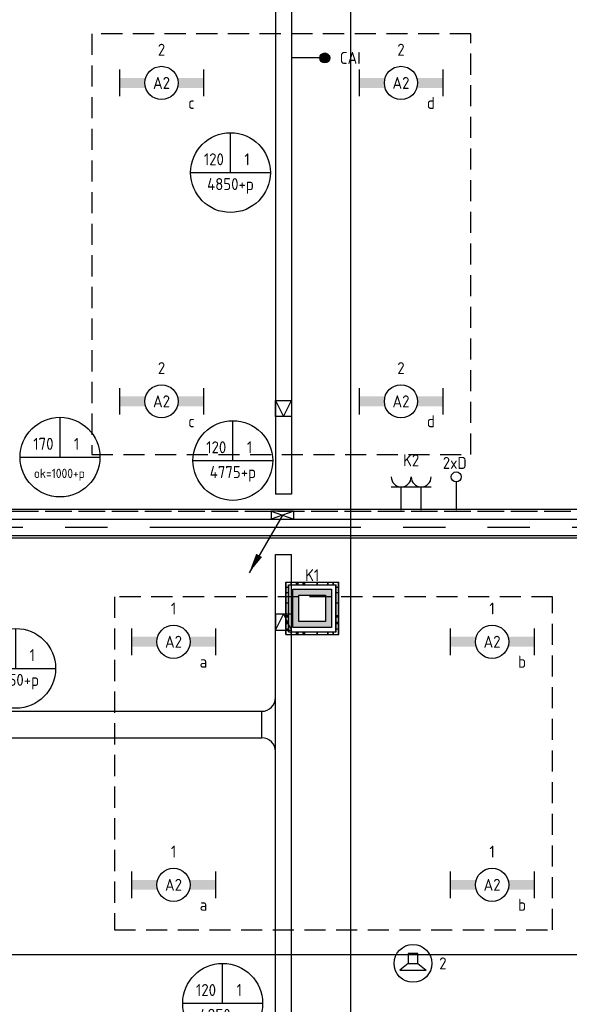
# Model space of a CAD drawing. Header units: millimetres. Extents: x -38031 to 110605, y -22066 to 88711.
# Tile 143 of 150: x 89372 to 93503, y 25475 to 32882. Entities that reach past the tile are written whole.
import ezdxf
from ezdxf.enums import TextEntityAlignment as Align

# ---------------------------------------------------------------- set-up
doc = ezdxf.new("R2010")
doc.units = ezdxf.units.MM
doc.header["$LTSCALE"] = 50
doc.set_wipeout_variables(frame=1)
for name, pattern in [('E_GOOT3', [5, 4, -1]), ('HIDDEN2', [4.7625, 3.175, -1.5875]), ('PHANTOM', [63.5, 31.75, -6.35, 6.35, -6.35, 6.35, -6.35]), ('STYLE_06', [1.04164, 0.625, -0.20828, 0.06943, -0.13893])]:
    doc.linetypes.add(name, pattern=pattern)
for name, color, linetype in [('AL$1A---_ALGEMEEN', 8, 'Continuous'), ('algemeen', 3, 'Continuous'), ('Bouwkundig', 8, 'Continuous'), ('EL6131--_KG', 3, 'Continuous'), ('EL6131--_KG_ARC', 1, 'Continuous'), ('EL6131--_WG', 3, 'Continuous'), ('EL6222--', 3, 'Continuous'), ('EL6311--', 3, 'Continuous'), ('EL6421--', 3, 'Continuous'), ('EL6441--', 3, 'Continuous'), ('EM6131--', 1, 'Continuous'), ('Kastenscheiding', 4, 'PHANTOM'), ('LICHT_TEXT018', 1, 'Continuous'), ('stramien', 1, 'Continuous'), ('versterkte strook', 7, 'Continuous'), ('Vloerdoos', 3, 'Continuous'), ('Vloerdoos (1e)', 51, 'Continuous'), ('Vloerdoos OUD', 51, 'Continuous')]:
    doc.layers.add(name, color=color, linetype=linetype)
doc.styles.add('BURO-018', font='iso.shx', dxfattribs={"height": 90})

# ---------------------------------------------------------------- blocks, each defined once
blk = doc.blocks.new('VLOERDOOS')
at = {"layer": 'Vloerdoos'}
for p, q in [((0, 395), (395, 395)), ((0, 395), (0, 0)), ((20, 375), (20, 20)), ((20, 375), (375, 375)), ((40, 375), (40, 395)), ((80, 375), (80, 395)), ((90, 375), (90, 395)), ((130, 375), (130, 395)), ((140, 375), (140, 395)), ((235, 375), (235, 395)), ((315, 375), (315, 395)), ((355, 375), (355, 395)), ((375, 375), (375, 20)), ((395, 395), (395, 0)), ((0, 355), (20, 355)), ((0, 315), (20, 315)), ((0, 305), (20, 305)), ((375, 355), (395, 355)), ((375, 315), (395, 315)), ((375, 305), (395, 305)), ((0, 265), (20, 265)), ((0, 255), (20, 255)), ((375, 265), (395, 265)), ((375, 255), (395, 255)), ((0, 160), (20, 160)), ((375, 160), (395, 160)), ((0, 80), (20, 80)), ((375, 80), (395, 80)), ((0, 40), (20, 40)), ((0, 0), (395, 0)), ((20, 20), (375, 20)), ((40, 0), (40, 20)), ((80, 0), (80, 20)), ((90, 0), (90, 20)), ((130, 0), (130, 20)), ((140, 0), (140, 20)), ((235, 0), (235, 20)), ((315, 0), (315, 20)), ((355, 0), (355, 20)), ((375, 40), (395, 40))]:
    blk.add_line(p, q, dxfattribs=at)
blk = doc.blocks.new('E00126')
at = {"color": 0, "linetype": 'Continuous'}
for p, q in [((-3, 4.5), (3, 4.5)), ((-1.5, 1), (-1.5, 4.5)), ((1.5, 1), (1.5, 4.5))]:
    blk.add_line(p, q, dxfattribs=at)
for centre in [(-1.5, 6), (1.5, 6)]:
    blk.add_arc(centre, 1.5, 180, 0, dxfattribs=at)
at = {"color": 0, "linetype": 'Continuous', "style": 'BURO-018'}
for tag, p in [('E_GKAST', (0, 11.5)), ('E_GROEP', (0, 8.5)), ('E_SGROEP', (4.5, 8.5))]:
    blk.add_attdef(tag, text='', height=1.8, dxfattribs=at).set_placement(p, align=Align.MIDDLE)
at = {"color": 0, "linetype": 'Continuous', "style": 'BURO-018', "flags": 1}
for tag, p in [('E_VERMCODE', (13, 8.5)), ('E_MATCODE', (0, 0))]:
    blk.add_attdef(tag, text='', height=1.8, dxfattribs=at).set_placement(p, align=Align.MIDDLE)
blk = doc.blocks.new('1115B6630')
at = {"color": 0}
for p, q in [((-6.3, 2), (-6.3, -2)), ((6.3, 2), (6.3, -2))]:
    blk.add_line(p, q, dxfattribs=at)
at = {"color": 0, "linetype": 'Continuous'}
blk.add_circle((0, 0), 2.5, dxfattribs=at)
at = {"color": 0}
for points in [[(-2.5, 0.75), (-6.3, 0.75), (-2.5, -0.75), (-6.3, -0.75)], [(2.5, 0.75), (6.3, 0.75), (2.5, -0.75), (6.3, -0.75)]]:
    blk.add_solid(points, dxfattribs=at)
at = {"color": 0, "linetype": 'Continuous', "style": 'BURO-018'}
for tag, p in [('E_GKAST', (0, 8)), ('E_GROEP', (0, 5)), ('E_SGROEP', (4.5, 5)), ('E_ARMCODE', (0, 0)), ('E_SLET', (4.5, -3))]:
    blk.add_attdef(tag, text='', height=1.8, dxfattribs=at).set_placement(p, align=Align.MIDDLE)
blk = doc.blocks.new('E00139')
at = {"color": 0, "linetype": 'Continuous'}
blk.add_line((0, 5.25), (0, 1), dxfattribs=at)
blk.add_circle((0, 6), 0.75, dxfattribs=at)
at = {"color": 7, "style": 'BURO-018'}
for tag, p in [('E_COMMENT1', (0, 12)), ('E_DCOM1', (0, 9))]:
    blk.add_attdef(tag, text='', height=1.8, dxfattribs=at).set_placement(p, align=Align.MIDDLE)
at = {"color": 0, "style": 'BURO-018'}
blk.add_attdef('E_TEXT1', text='', height=1.8, dxfattribs=at).set_placement((2.5, 6), align=Align.MIDDLE)
at = {"color": 0, "linetype": 'Continuous', "style": 'BURO-018', "flags": 1}
blk.add_attdef('E_MATCODE', text='', height=1.8, dxfattribs=at).set_placement((0, 0), align=Align.MIDDLE)
blk = doc.blocks.new('E00414')
at = {"color": 0, "linetype": 'Continuous'}
for p, q in [((-2.9, -2.9), (-2.9, 2.9)), ((-2.9, 2.9), (2.9, 2.9)), ((-2, 2), (2, 2)), ((-2, -2), (-2, 2)), ((2, 2), (2, -2)), ((2.9, 2.9), (2.9, -2.9)), ((2.9, -2.9), (-2.9, -2.9)), ((2, -2), (-2, -2))]:
    blk.add_line(p, q, dxfattribs=at)
at = {"color": 0}
for points in [[(-2.9, 2.9), (2.9, 2.9), (-2, 2), (2, 2)], [(-2, -2), (-2.9, -2.9), (-2, 2), (-2.9, 2.9)], [(2, 2), (2.9, 2.9), (2, -2), (2.9, -2.9)], [(2, -2), (2.9, -2.9), (-2, -2), (-2.9, -2.9)]]:
    blk.add_solid(points, dxfattribs=at)
at = {"color": 0, "linetype": 'Continuous', "style": 'BURO-018'}
for tag, p in [('E_GKAST', (0, 8)), ('E_GROEP', (0, 5)), ('E_SGROEP', (4.5, 5))]:
    blk.add_attdef(tag, text='', height=1.8, dxfattribs=at).set_placement(p, align=Align.MIDDLE)
at = {"color": 0, "linetype": 'Continuous', "style": 'BURO-018', "flags": 1}
for tag, p in [('E_VERMCODE', (13, 5)), ('E_MATCODE', (0, 0))]:
    blk.add_attdef(tag, text='', height=1.8, dxfattribs=at).set_placement(p, align=Align.MIDDLE)
blk = doc.blocks.new('E00497')
at = {"color": 0}
for p, q in [((0, 0.75), (1, 2)), ((1, -2), (1, 2)), ((0, 0.75), (-1.5, 0.75)), ((0, -0.75), (0, 0.75)), ((-1.5, -0.75), (0, -0.75)), ((0, -0.75), (1, -2))]:
    blk.add_line(p, q, dxfattribs=at)
blk.add_line((-1.5, 0.75), (-1.5, -0.75))
blk.add_circle((0, 0), 2.84, dxfattribs=at)
at = {"color": 0, "linetype": 'Continuous', "style": 'BURO-018'}
blk.add_attdef('E_TEXT1', text='', height=1.8, dxfattribs=at).set_placement((0, 4.5), align=Align.MIDDLE)
at = {"color": 0, "linetype": 'Continuous', "style": 'BURO-018', "flags": 1}
blk.add_attdef('E_MATCODE', text='', height=1.8, dxfattribs=at).set_placement((0, 0), align=Align.MIDDLE)
blk = doc.blocks.new('E-GK-GTC-783C')
at = {"color": 0, "linetype": 'Continuous'}
for p, q in [((-0.5, 60), (0.5, 60)), ((-0.5, -60), (0.5, -60))]:
    blk.add_line(p, q, dxfattribs=at)
blk = doc.blocks.new('E00103')
at = {"color": 0, "linetype": 'Continuous'}
for p, q in [((0, 6), (0, 12)), ((-6, 6), (6, 6))]:
    blk.add_line(p, q, dxfattribs=at)
blk.add_circle((0, 6), 6, dxfattribs=at)
at = {"color": 0, "linetype": 'Continuous', "style": 'BURO-018'}
for tag, p in [('E_TEXT1', (-2.5, 8)), ('E_TEXT3', (2.5, 8)), ('E_TEXT6', (0, 4))]:
    blk.add_attdef(tag, text='', height=1.8, dxfattribs=at).set_placement(p, align=Align.MIDDLE)
blk = doc.blocks.new('E-GK-GTC-C83C')
at = {"color": 0, "linetype": 'Continuous'}
for p, q in [((-0.5, 100), (0.5, 100)), ((-0.5, -100), (0.5, -100))]:
    blk.add_line(p, q, dxfattribs=at)
blk = doc.blocks.new('E-GK-AH-C8676767')
at = {"color": 0, "linetype": 'Continuous'}
blk.add_line((-100, 103), (100, 103), dxfattribs=at)
for centre, start, end in [((-203, 103), 270, 0), ((203, 103), 180, 270)]:
    blk.add_arc(centre, 103, start, end, dxfattribs=at)
blk = doc.blocks.new('200254 W 210e 19-03-2008')
blk.add_wipeout([(20697.05, 3598.45), (21015.85, 3598.45), (21015.85, 3595.95), (20697.05, 3595.95)]).dxf.layer = 'AL$1A---_ALGEMEEN'
at = {"layer": 'AL$1A---_ALGEMEEN'}
for points in [[(20709.05, 3655.3), (20710.05, 3655.3), (20710.05, 3651.9), (20698.05, 3651.9), (20698.05, 3599.95), (20999.83, 3599.95), (20999.83, 3786.35), (20611.45, 3786.35), (20611.45, 3587.15), (20680.04, 3587.15), (20680.05, 3651.9), (20629.45, 3651.9), (20629.45, 3655.3)], [(20697.05, 3598.45), (21015.85, 3598.45), (21015.85, 3595.95), (20697.05, 3595.95)], [(20727.89, 3483.56), (20751.7, 3483.56), (20751.7, 3469.81), (20751.79, 3343.66), (20852.59, 3343.66), (20852.59, 3310.34), (21000.27, 3310.34), (21000.27, 3595.56), (20771.29, 3595.56), (20771.29, 3525.16), (20685.48, 3525.16), (20685.27, 3483.71)]]:
    blk.add_lwpolyline(points, close=True, dxfattribs=at)
at = {"layer": 'stramien', "linetype": 'STYLE_06', "ltscale": 50}
blk.add_line((20871.95, 2703.35), (20871.95, 4240.03), dxfattribs=at)
blk = doc.blocks.new('E-GK-END-78')
at = {"color": 0, "linetype": 'Continuous'}
blk.add_line((0, 60), (0, -60), dxfattribs=at)
blk = doc.blocks.new('VLOERDOOS (1e)')
at = {"layer": 'Vloerdoos OUD'}
for p, q in [((0, 395), (395, 395)), ((0, 395), (0, 0)), ((20, 375), (20, 20)), ((20, 375), (375, 375)), ((40, 375), (40, 395)), ((80, 375), (80, 395)), ((90, 375), (90, 395)), ((130, 375), (130, 395)), ((140, 375), (140, 395)), ((235, 375), (235, 395)), ((315, 375), (315, 395)), ((355, 375), (355, 395)), ((375, 375), (375, 20)), ((395, 395), (395, 0)), ((0, 355), (20, 355)), ((0, 315), (20, 315)), ((0, 305), (20, 305)), ((375, 355), (395, 355)), ((375, 315), (395, 315)), ((375, 305), (395, 305)), ((0, 265), (20, 265)), ((0, 255), (20, 255)), ((375, 265), (395, 265)), ((375, 255), (395, 255)), ((0, 160), (20, 160)), ((375, 160), (395, 160)), ((0, 80), (20, 80)), ((375, 80), (395, 80)), ((0, 40), (20, 40)), ((0, 0), (395, 0)), ((20, 20), (375, 20)), ((40, 0), (40, 20)), ((80, 0), (80, 20)), ((90, 0), (90, 20)), ((130, 0), (130, 20)), ((140, 0), (140, 20)), ((235, 0), (235, 20)), ((315, 0), (315, 20)), ((355, 0), (355, 20)), ((375, 40), (395, 40))]:
    blk.add_line(p, q, dxfattribs=at)
blk = doc.blocks.new('E00112')
at = {"color": 0, "linetype": 'Continuous'}
for p, q in [((0, 1), (-1, 1)), ((-1, 1), (-1, 0)), ((-1, 0), (0, 1)), ((-1, 1), (0, 0)), ((0, 0), (0, 1)), ((-1, 0), (0, 0))]:
    blk.add_line(p, q, dxfattribs=at)
blk = doc.blocks.new('E00098')
at = {"color": 0, "linetype": 'Continuous'}
blk.add_line((0, 0), (-5, -8.66), dxfattribs=at)
blk.add_lwpolyline([(-5, -8.66, 0, 1, 0), (-3.5, -6.06, 1, 1, 0)], format="xyseb", dxfattribs=at)

msp = doc.modelspace()

# ---------------------------------------------------------------- block references
at = {"layer": 'Bouwkundig', "xscale": 50, "yscale": 50, "zscale": 50}
msp.add_blockref('200254 W 210e 19-03-2008', (-951737.5, -150797.3), dxfattribs=at)

# ---------------------------------------------------------------- next in the draw order: linework, layer by layer
at = {"layer": 'algemeen', "linetype": 'Continuous'}
msp.add_line((91627.4, 32594.6), (91414.9, 32594.6), dxfattribs=at)
at = {"layer": 'algemeen', "linetype": 'Continuous', "const_width": 37.5}
msp.add_lwpolyline([(91664.9, 32613.3, 1), (91664.9, 32575.8, 1)], format="xyb", close=True, dxfattribs=at)
at = {"layer": 'algemeen', "linetype": 'Continuous'}
msp.add_circle((91664.9, 32594.6), 37.5, dxfattribs=at)
at = {"layer": 'EL6131--_KG'}
for p, q in [((91294.9, 30016.9), (91354.9, 29896.9)), ((91354.9, 29896.9), (91414.9, 30016.9)), ((91294.9, 28290.1), (91354.9, 28410.1)), ((91354.9, 28410.1), (91414.9, 28290.1))]:
    msp.add_line(p, q, dxfattribs=at)
for points in [[(91294.9, 30016.9), (91414.9, 30016.9), (91414.9, 29896.9), (91294.9, 29896.9)], [(91294.9, 28290.1), (91414.9, 28290.1), (91414.9, 28410.1), (91294.9, 28410.1)]]:
    msp.add_lwpolyline(points, close=True, dxfattribs=at)
at = {"layer": 'EL6131--_WG', "linetype": 'E_GOOT3'}
for p, q in [((84813.4, 29185), (99055, 29185)), ((84813.4, 29125), (99055, 29125))]:
    msp.add_line(p, q, dxfattribs=at)
at = {"layer": 'Kastenscheiding'}
msp.add_line((101461.4, 29061.7), (82384.3, 29061.7), dxfattribs=at)
at = {"layer": 'LICHT_TEXT018', "linetype": 'HIDDEN2'}
for points in [[(89912.9, 29611.1), (92762.9, 29611.1), (92762.9, 32776.5), (89912.9, 32776.5)], [(90083.8, 26035.3), (93376.8, 26035.3), (93376.8, 28541.5), (90083.8, 28541.5)]]:
    msp.add_lwpolyline(points, close=True, dxfattribs=at)
at = {"layer": 'versterkte strook'}
msp.add_line((82069.1, 25850), (100596.1, 25850), dxfattribs=at)

# ---------------------------------------------------------------- next in the draw order: block references
at = {"layer": 'EL6131--_KG'}
for name, p, xscale, rotation in [('E-GK-GTC-783C', (91354.9, 33870), 9113.541594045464, 269.9999999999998), ('E-GK-GTC-783C', (91354.9, 28218.7), 1279.222235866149, 90), ('E-GK-GTC-C83C', (88940.5, 27579.1), 4502.807035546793, 359.9999999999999), ('E-GK-GTC-783C', (91354.9, 24670.1), 5818.134723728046, 89.99999999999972)]:
    msp.add_blockref(name, p, dxfattribs=dict(at, xscale=xscale, rotation=rotation))
for name, p, rotation in [('E-GK-END-78', (91354.9, 29313.2), 269.9999999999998), ('E-GK-END-78', (91354.9, 28858.3), 90), ('E-GK-AH-C8676767', (91294.9, 27579.1), 90)]:
    msp.add_blockref(name, p, dxfattribs=dict(at, rotation=rotation))
at = {"layer": 'EL6131--_KG_ARC', "color": 1, "linetype": 'E_GOOT3'}
ref = msp.add_blockref('E00103', (89674.9, 29291.6), dxfattribs=dict(at, xscale=50, yscale=50, zscale=50))
ref.add_attrib('E_TEXT1', '170', dxfattribs={"layer": '0', "color": 1, "linetype": 'Continuous', "height": 90, "style": 'BURO-018'}).set_placement((89549.9, 29691.6), align=Align.MIDDLE)
ref.add_attrib('E_TEXT3', '1', dxfattribs={"layer": '0', "color": 1, "linetype": 'Continuous', "height": 90, "style": 'BURO-018'}).set_placement((89799.9, 29691.6), align=Align.MIDDLE)
ref.add_attrib('E_TEXT6', 'ok=1000+p', dxfattribs={"layer": '0', "color": 1, "linetype": 'Continuous', "height": 70, "style": 'BURO-018'}).set_placement((89670.3, 29458.7), align=Align.MIDDLE)
at = {"layer": 'EL6131--_WG', "xscale": 60, "yscale": 170, "zscale": 60, "rotation": 270}
msp.add_blockref('E00112', (91261.5, 29125), dxfattribs=at)
at = {"layer": 'EL6222--'}
ref = msp.add_blockref('E00126', (92314.5, 29142.6), dxfattribs=dict(at, xscale=50, yscale=50, zscale=50))
ref.add_attrib('E_GROEP', 'K2', dxfattribs={"layer": '0', "color": 1, "linetype": 'Continuous', "height": 90, "style": 'BURO-018'}).set_placement((92314.5, 29567.6), align=Align.MIDDLE)
ref = msp.add_blockref('E00414', (91570.6, 28453.8), dxfattribs=dict(at, xscale=50, yscale=50, zscale=50))
ref.add_attrib('E_GROEP', 'K1', dxfattribs={"layer": '0', "color": 1, "linetype": 'Continuous', "height": 90, "style": 'BURO-018'}).set_placement((91570.6, 28703.8), align=Align.MIDDLE)
at = {"layer": 'EL6311--'}
ref = msp.add_blockref('1115B6630', (90437.9, 32406.4), dxfattribs=dict(at, xscale=50, yscale=50, zscale=50))
ref.add_attrib('E_ARMCODE', 'A2', dxfattribs={"layer": '0', "color": 1, "linetype": 'Continuous', "height": 90, "style": 'BURO-018'}).set_placement((90437.9, 32406.4), align=Align.MIDDLE)
ref.add_attrib('E_SLET', 'c', dxfattribs={"layer": '0', "color": 1, "linetype": 'Continuous', "height": 90, "style": 'BURO-018'}).set_placement((90662.9, 32256.4), align=Align.MIDDLE)
ref.add_attrib('E_GROEP', '2', dxfattribs={"layer": '0', "color": 1, "linetype": 'Continuous', "height": 90, "style": 'BURO-018'}).set_placement((90437.9, 32656.4), align=Align.MIDDLE)
ref = msp.add_blockref('1115B6630', (92237.9, 32406.4), dxfattribs=dict(at, xscale=50, yscale=50, zscale=50))
ref.add_attrib('E_ARMCODE', 'A2', dxfattribs={"layer": '0', "color": 1, "linetype": 'Continuous', "height": 90, "style": 'BURO-018'}).set_placement((92237.9, 32406.4), align=Align.MIDDLE)
ref.add_attrib('E_SLET', 'd', dxfattribs={"layer": '0', "color": 1, "linetype": 'Continuous', "height": 90, "style": 'BURO-018'}).set_placement((92462.9, 32256.4), align=Align.MIDDLE)
ref.add_attrib('E_GROEP', '2', dxfattribs={"layer": '0', "color": 1, "linetype": 'Continuous', "height": 90, "style": 'BURO-018'}).set_placement((92237.9, 32656.4), align=Align.MIDDLE)
ref = msp.add_blockref('1115B6630', (90437.9, 30011.1), dxfattribs=dict(at, xscale=50, yscale=50, zscale=50))
ref.add_attrib('E_ARMCODE', 'A2', dxfattribs={"layer": '0', "color": 1, "linetype": 'Continuous', "height": 90, "style": 'BURO-018'}).set_placement((90437.9, 30011.1), align=Align.MIDDLE)
ref.add_attrib('E_SLET', 'c', dxfattribs={"layer": '0', "color": 1, "linetype": 'Continuous', "height": 90, "style": 'BURO-018'}).set_placement((90662.9, 29861.1), align=Align.MIDDLE)
ref.add_attrib('E_GROEP', '2', dxfattribs={"layer": '0', "color": 1, "linetype": 'Continuous', "height": 90, "style": 'BURO-018'}).set_placement((90437.9, 30261.1), align=Align.MIDDLE)
ref = msp.add_blockref('1115B6630', (92237.9, 30011.1), dxfattribs=dict(at, xscale=50, yscale=50, zscale=50))
ref.add_attrib('E_ARMCODE', 'A2', dxfattribs={"layer": '0', "color": 1, "linetype": 'Continuous', "height": 90, "style": 'BURO-018'}).set_placement((92237.9, 30011.1), align=Align.MIDDLE)
ref.add_attrib('E_SLET', 'd', dxfattribs={"layer": '0', "color": 1, "linetype": 'Continuous', "height": 90, "style": 'BURO-018'}).set_placement((92462.9, 29861.1), align=Align.MIDDLE)
ref.add_attrib('E_GROEP', '2', dxfattribs={"layer": '0', "color": 1, "linetype": 'Continuous', "height": 90, "style": 'BURO-018'}).set_placement((92237.9, 30261.1), align=Align.MIDDLE)
ref = msp.add_blockref('1115B6630', (90528, 28202.4), dxfattribs=dict(at, xscale=50, yscale=50, zscale=50))
ref.add_attrib('E_ARMCODE', 'A2', dxfattribs={"layer": '0', "color": 1, "linetype": 'Continuous', "height": 90, "style": 'BURO-018'}).set_placement((90528, 28202.4), align=Align.MIDDLE)
ref.add_attrib('E_SLET', 'a', dxfattribs={"layer": '0', "color": 1, "linetype": 'Continuous', "height": 90, "style": 'BURO-018'}).set_placement((90753, 28052.4), align=Align.MIDDLE)
ref.add_attrib('E_GROEP', '1', dxfattribs={"layer": '0', "color": 1, "linetype": 'Continuous', "height": 90, "style": 'BURO-018'}).set_placement((90528, 28452.4), align=Align.MIDDLE)
ref = msp.add_blockref('1115B6630', (92922.8, 28202.4), dxfattribs=dict(at, xscale=50, yscale=50, zscale=50))
ref.add_attrib('E_ARMCODE', 'A2', dxfattribs={"layer": '0', "color": 1, "linetype": 'Continuous', "height": 90, "style": 'BURO-018'}).set_placement((92922.8, 28202.4), align=Align.MIDDLE)
ref.add_attrib('E_SLET', 'b', dxfattribs={"layer": '0', "color": 1, "linetype": 'Continuous', "height": 90, "style": 'BURO-018'}).set_placement((93147.8, 28052.4), align=Align.MIDDLE)
ref.add_attrib('E_GROEP', '1', dxfattribs={"layer": '0', "color": 1, "linetype": 'Continuous', "height": 90, "style": 'BURO-018'}).set_placement((92922.8, 28452.4), align=Align.MIDDLE)
ref = msp.add_blockref('1115B6630', (90528, 26373.7), dxfattribs=dict(at, xscale=50, yscale=50, zscale=50))
ref.add_attrib('E_ARMCODE', 'A2', dxfattribs={"layer": '0', "color": 1, "linetype": 'Continuous', "height": 90, "style": 'BURO-018'}).set_placement((90528, 26373.7), align=Align.MIDDLE)
ref.add_attrib('E_SLET', 'a', dxfattribs={"layer": '0', "color": 1, "linetype": 'Continuous', "height": 90, "style": 'BURO-018'}).set_placement((90753, 26223.7), align=Align.MIDDLE)
ref.add_attrib('E_GROEP', '1', dxfattribs={"layer": '0', "color": 1, "linetype": 'Continuous', "height": 90, "style": 'BURO-018'}).set_placement((90528, 26623.7), align=Align.MIDDLE)
ref = msp.add_blockref('1115B6630', (92922.8, 26373.7), dxfattribs=dict(at, xscale=50, yscale=50, zscale=50))
ref.add_attrib('E_ARMCODE', 'A2', dxfattribs={"layer": '0', "color": 1, "linetype": 'Continuous', "height": 90, "style": 'BURO-018'}).set_placement((92922.8, 26373.7), align=Align.MIDDLE)
ref.add_attrib('E_SLET', 'b', dxfattribs={"layer": '0', "color": 1, "linetype": 'Continuous', "height": 90, "style": 'BURO-018'}).set_placement((93147.8, 26223.7), align=Align.MIDDLE)
ref.add_attrib('E_GROEP', '1', dxfattribs={"layer": '0', "color": 1, "linetype": 'Continuous', "height": 90, "style": 'BURO-018'}).set_placement((92922.8, 26623.7), align=Align.MIDDLE)
at = {"layer": 'EL6421--', "linetype": 'HIDDEN2'}
ref = msp.add_blockref('E00497', (92328.2, 25782.9), dxfattribs=dict(at, xscale=50, yscale=50, zscale=50, rotation=270))
ref.add_attrib('E_TEXT1', '2', dxfattribs={"layer": '0', "color": 1, "linetype": 'Continuous', "height": 90, "style": 'BURO-018'}).set_placement((92553.2, 25782.9), align=Align.MIDDLE)
at = {"layer": 'EL6441--'}
ref = msp.add_blockref('E00139', (92653.4, 29142.6), dxfattribs=dict(at, xscale=50, yscale=50, zscale=50))
ref.add_attrib('E_TEXT1', '2xD', dxfattribs={"layer": '0', "color": 1, "height": 90, "style": 'BURO-018'}).set_placement((92641.8, 29547.9), align=Align.MIDDLE)
at = {"layer": 'EM6131--'}
ref = msp.add_blockref('E00103', (90956.3, 31432), dxfattribs=dict(at, xscale=50, yscale=50, zscale=50))
ref.add_attrib('E_TEXT1', '120', dxfattribs={"layer": '0', "color": 1, "linetype": 'Continuous', "height": 90, "style": 'BURO-018'}).set_placement((90831.3, 31832), align=Align.MIDDLE)
ref.add_attrib('E_TEXT3', '1', dxfattribs={"layer": '0', "color": 1, "linetype": 'Continuous', "height": 90, "style": 'BURO-018'}).set_placement((91081.3, 31832), align=Align.MIDDLE)
ref.add_attrib('E_TEXT6', '4850+p', dxfattribs={"layer": '0', "color": 1, "linetype": 'Continuous', "height": 90, "style": 'BURO-018'}).set_placement((90956.3, 31632), align=Align.MIDDLE)
ref = msp.add_blockref('E00103', (90974.2, 29265.5), dxfattribs=dict(at, xscale=50, yscale=50, zscale=50))
ref.add_attrib('E_TEXT1', '120', dxfattribs={"layer": '0', "color": 1, "linetype": 'Continuous', "height": 90, "style": 'BURO-018'}).set_placement((90849.2, 29665.5), align=Align.MIDDLE)
ref.add_attrib('E_TEXT3', '1', dxfattribs={"layer": '0', "color": 1, "linetype": 'Continuous', "height": 90, "style": 'BURO-018'}).set_placement((91099.2, 29665.5), align=Align.MIDDLE)
ref.add_attrib('E_TEXT6', '4775+p', dxfattribs={"layer": '0', "color": 1, "linetype": 'Continuous', "height": 90, "style": 'BURO-018'}).set_placement((90974.2, 29465.5), align=Align.MIDDLE)
at = {"layer": 'EM6131--', "xscale": 50, "yscale": 50, "zscale": 50}
msp.add_blockref('E00098', (91346.5, 29155), dxfattribs=at)
at = {"layer": 'EM6131--'}
ref = msp.add_blockref('E00103', (89341.7, 27702.4), dxfattribs=dict(at, xscale=50, yscale=50, zscale=50))
ref.add_attrib('E_TEXT1', '200', dxfattribs={"layer": '0', "color": 1, "linetype": 'Continuous', "height": 90, "style": 'BURO-018'}).set_placement((89216.7, 28102.4), align=Align.MIDDLE)
ref.add_attrib('E_TEXT3', '1', dxfattribs={"layer": '0', "color": 1, "linetype": 'Continuous', "height": 90, "style": 'BURO-018'}).set_placement((89466.7, 28102.4), align=Align.MIDDLE)
ref.add_attrib('E_TEXT6', '4850+p', dxfattribs={"layer": '0', "color": 1, "linetype": 'Continuous', "height": 90, "style": 'BURO-018'}).set_placement((89341.7, 27902.4), align=Align.MIDDLE)
ref = msp.add_blockref('E00103', (90897.3, 25182.4), dxfattribs=dict(at, xscale=50, yscale=50, zscale=50))
ref.add_attrib('E_TEXT1', '120', dxfattribs={"layer": '0', "color": 1, "linetype": 'Continuous', "height": 90, "style": 'BURO-018'}).set_placement((90772.3, 25582.4), align=Align.MIDDLE)
ref.add_attrib('E_TEXT3', '1', dxfattribs={"layer": '0', "color": 1, "linetype": 'Continuous', "height": 90, "style": 'BURO-018'}).set_placement((91022.3, 25582.4), align=Align.MIDDLE)
ref.add_attrib('E_TEXT6', '4850+p', dxfattribs={"layer": '0', "color": 1, "linetype": 'Continuous', "height": 90, "style": 'BURO-018'}).set_placement((90897.3, 25382.4), align=Align.MIDDLE)
at = {"layer": 'Vloerdoos', "rotation": 90}
msp.add_blockref('VLOERDOOS', (91767.5, 28256.6), dxfattribs=at)
at = {"layer": 'Vloerdoos (1e)', "rotation": 90}
msp.add_blockref('VLOERDOOS (1e)', (91769.9, 28256.6), dxfattribs=at)

# ---------------------------------------------------------------- next in the draw order: texts
at = {"layer": 'algemeen', "color": 1, "style": 'BURO-018'}
msp.add_text('CAI', height=90, dxfattribs=at).set_placement((91856.9, 32594.6), align=Align.MIDDLE)

doc.saveas('drawing.dxf')
